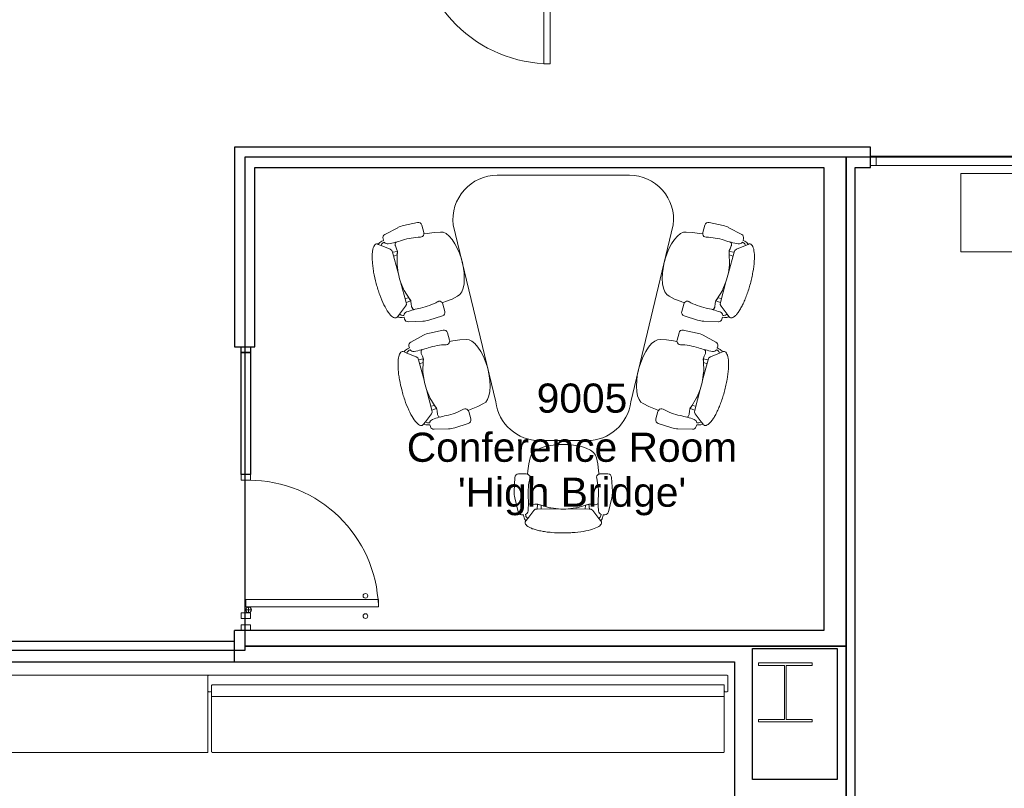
# Model space of a CAD drawing. Header units: inches. Extents: x -1 to 4727, y -3 to 1727.
# Tile 109 of 163: x 3414 to 3681, y 416 to 625. Entities that reach past the tile are written whole.
import ezdxf

# ---------------------------------------------------------------- set-up
doc = ezdxf.new("R2010")
doc.units = ezdxf.units.IN
doc.header["$LTSCALE"] = 42
doc.header["$MEASUREMENT"] = 0
doc.layers.get('0').update_dxf_attribs({"linetype": 'CONTINUOUS'})
for name, color, linetype in [('I-DOOR', 9, 'CONTINUOUS'), ('I-FURN-CONF', 9, 'CONTINUOUS'), ('I-GLAZ', 8, 'CONTINUOUS'), ('I-WALL', 8, 'CONTINUOUS'), ('Room Names & IDs', 7, 'CONTINUOUS'), ('S-COLS', 7, 'CONTINUOUS'), ('triLabelLayer', 7, 'CONTINUOUS'), ('triSpaceLayer', 7, 'CONTINUOUS')]:
    doc.layers.add(name, color=color, linetype=linetype)
doc.styles.add('PDF Helvetica', font='Helvetica.ttf')
doc.styles.get("Standard").update_dxf_attribs({"font": 'romans.shx'})

# ---------------------------------------------------------------- blocks, each defined once
blk = doc.blocks.new('Credenza - Generic - 12_ Credenza-V193-FURNITURE PLAN - FLOOR 09 - EAST')
at = {"lineweight": 9}
for p, q in [((-72, 19), (-72, -2)), ((72, 19), (-72, 19)), ((72, 19), (-72, 19)), ((-72, 19), (-72, -2)), ((72, -2), (72, 19)), ((72, -2), (72, 19)), ((-72, -2), (72, -2)), ((-72, -2), (72, -2))]:
    blk.add_line(p, q, dxfattribs=at)
blk = doc.blocks.new('Banquette - Single - Upholstered Only-21in depth - 11_-9_-8400642-FURNITURE PLAN - FLOOR 09 - EAST')
at = {"lineweight": 9}
for p, q in [((-69.5, -3.45), (-69.5, -3.38)), ((-69.5, -3.54), (-69.5, -3.5)), ((-69.5, -3.5), (-69.5, -3.57)), ((69.12, -3), (-69.13, -3)), ((69.5, -3.38), (69.5, -3.45)), ((69.5, -3.5), (69.5, -3.54)), ((69.5, -3.57), (69.5, -3.5)), ((-69.5, -17.9), (-69.5, -18.34)), ((-69.5, -21.23), (-69.5, -18.34)), ((-69.38, -18.22), (69.35, -18.22)), ((69.5, -18.36), (69.5, -21.2)), ((-70.5, -23.75), (-70.5, -19.75)), ((-70.25, -19.5), (-69.75, -19.5)), ((-69.5, -19.75), (-69.5, -21.11)), ((69.5, -21.11), (69.5, -19.75)), ((69.75, -19.5), (70.25, -19.5)), ((70.25, -24), (-70.25, -24)), ((69.33, -21.36), (-69.37, -21.36)), ((-69.25, -21.36), (69.25, -21.36))]:
    blk.add_line(p, q, dxfattribs=at)
at = {"lineweight": 9, "flags": 128}
for points in [[(-69.5, -3.38), (-69.5, -3.36), (-69.5, -3.35), (-69.5, -3.33), (-69.5, -3.32), (-69.49, -3.3), (-69.49, -3.29), (-69.49, -3.27), (-69.48, -3.26), (-69.48, -3.24), (-69.47, -3.23), (-69.46, -3.22), (-69.46, -3.2), (-69.45, -3.19), (-69.44, -3.18), (-69.43, -3.16), (-69.43, -3.15), (-69.42, -3.14), (-69.41, -3.13), (-69.4, -3.12), (-69.39, -3.11), (-69.38, -3.1), (-69.36, -3.09), (-69.35, -3.08), (-69.34, -3.07), (-69.33, -3.06), (-69.31, -3.05), (-69.3, -3.04), (-69.29, -3.04), (-69.27, -3.03), (-69.26, -3.03), (-69.25, -3.02), (-69.23, -3.02), (-69.22, -3.01), (-69.2, -3.01), (-69.19, -3.01), (-69.17, -3), (-69.16, -3), (-69.14, -3), (-69.13, -3), (-69.13, -3)], [(-69.5, -3.38), (-69.5, -3.38), (-69.5, -3.38), (-69.5, -3.4), (-69.5, -3.41), (-69.5, -3.42)], [(-69.5, -3.42), (-69.5, -3.42), (-69.5, -3.42), (-69.5, -3.43), (-69.5, -3.43), (-69.5, -3.43), (-69.5, -3.44), (-69.5, -3.44), (-69.5, -3.45), (-69.5, -3.45), (-69.5, -3.46), (-69.5, -3.46), (-69.5, -3.47), (-69.5, -3.47), (-69.5, -3.48), (-69.5, -3.49), (-69.5, -3.49), (-69.5, -3.5), (-69.5, -3.51), (-69.5, -3.52), (-69.5, -3.53), (-69.5, -3.53), (-69.5, -3.54), (-69.5, -3.55), (-69.5, -3.56), (-69.5, -3.57), (-69.5, -3.58), (-69.5, -3.58)], [(-69.5, -3.5), (-69.5, -3.49), (-69.5, -3.49), (-69.5, -3.48), (-69.5, -3.47), (-69.5, -3.47), (-69.5, -3.46), (-69.5, -3.46), (-69.5, -3.46), (-69.5, -3.45), (-69.5, -3.45), (-69.5, -3.45), (-69.5, -3.45), (-69.5, -3.45)], [(-69.5, -3.58), (-69.5, -4.12), (-69.5, -4.67), (-69.5, -5.22), (-69.5, -5.78), (-69.5, -6.34), (-69.5, -6.9), (-69.5, -6.99)], [(69.12, -3), (69.14, -3), (69.15, -3), (69.17, -3), (69.18, -3), (69.2, -3.01), (69.21, -3.01), (69.23, -3.01), (69.24, -3.02), (69.26, -3.02), (69.27, -3.03), (69.28, -3.04), (69.3, -3.04), (69.31, -3.05), (69.32, -3.06), (69.34, -3.07), (69.35, -3.07), (69.36, -3.08), (69.37, -3.09), (69.38, -3.1), (69.39, -3.11), (69.4, -3.12), (69.41, -3.14), (69.42, -3.15), (69.43, -3.16), (69.44, -3.17), (69.45, -3.19), (69.46, -3.2), (69.46, -3.21), (69.47, -3.23), (69.47, -3.24), (69.48, -3.25), (69.48, -3.27), (69.49, -3.28), (69.49, -3.3), (69.49, -3.31), (69.5, -3.33), (69.5, -3.34), (69.5, -3.36), (69.5, -3.37), (69.5, -3.38)], [(69.5, -3.42), (69.5, -3.4), (69.5, -3.39), (69.5, -3.38), (69.5, -3.38), (69.5, -3.38)], [(69.5, -3.58), (69.5, -3.58), (69.5, -3.57), (69.5, -3.56), (69.5, -3.55), (69.5, -3.54), (69.5, -3.53), (69.5, -3.52), (69.5, -3.51), (69.5, -3.51), (69.5, -3.5), (69.5, -3.49), (69.5, -3.48), (69.5, -3.48), (69.5, -3.47), (69.5, -3.47), (69.5, -3.46), (69.5, -3.45), (69.5, -3.45), (69.5, -3.44), (69.5, -3.44), (69.5, -3.44), (69.5, -3.43), (69.5, -3.43), (69.5, -3.43), (69.5, -3.42), (69.5, -3.42), (69.5, -3.42)], [(69.5, -3.45), (69.5, -3.45), (69.5, -3.45), (69.5, -3.45), (69.5, -3.46), (69.5, -3.46), (69.5, -3.46), (69.5, -3.47), (69.5, -3.47), (69.5, -3.48), (69.5, -3.48), (69.5, -3.49), (69.5, -3.5)], [(69.5, -6.99), (69.5, -6.42), (69.5, -5.86), (69.5, -5.31), (69.5, -4.75), (69.5, -4.21), (69.5, -3.67), (69.5, -3.58)], [(-69.5, -6.99), (-69.5, -9.35), (-69.5, -11.72), (-69.5, -14.1), (-69.5, -16.46), (-69.5, -17.9)], [(69.5, -17.9), (69.5, -15.53), (69.5, -13.17), (69.5, -10.79), (69.5, -8.42), (69.5, -6.99)], [(69.5, -18.36), (69.5, -18.24), (69.5, -17.9)]]:
    blk.add_lwpolyline(points, dxfattribs=at)
at = {"lineweight": 9}
for centre, radius, start, end in [((-69.38, -18.34), 0.12, 90, 180), ((69.35, -18.36), 0.145, 360, 90), ((-70.25, -19.75), 0.25, 90, 180), ((-69.75, -19.75), 0.25, 360, 90), ((-69.25, -21.11), 0.25, 180, 270), ((-69.37, -21.23), 0.13, 180, 270), ((69.25, -21.11), 0.25, 270, 0), ((69.33, -21.2), 0.168, 270, 0), ((69.75, -19.75), 0.25, 90, 180), ((70.25, -19.75), 0.25, 360, 90), ((-70.25, -23.75), 0.25, 180, 270), ((70.25, -23.75), 0.25, 270, 0)]:
    blk.add_arc(centre, radius, start, end, dxfattribs=at)
blk = doc.blocks.new('CISCO Conference Units - Type 9_ x 6_-2196245-FURNITURE PLAN - FLOOR 09 - EAST')
at = {"lineweight": 9}
for p, q in [((-10.79, 56.11), (-11.29, 56.1)), ((-10.69, 56.62), (-10.79, 56.11)), ((-10.29, 57.94), (-10.14, 57.74)), ((-10.29, 56.04), (-10.2, 56.34)), ((-9.64, 57.09), (-10.14, 57.74)), ((-9.64, 57.09), (-8.01, 54.96)), ((8.01, 54.96), (9.64, 57.09)), ((10.14, 57.74), (9.64, 57.09)), ((10.14, 57.74), (10.29, 57.94)), ((10.2, 56.34), (10.29, 56.04)), ((10.79, 56.11), (10.69, 56.62)), ((11.29, 56.1), (10.79, 56.11)), ((-12.24, 55.33), (-13.15, 51.5)), ((-8.01, 54.96), (-7.6, 54.61)), ((-7.6, 54.61), (-7.07, 54.55)), ((-6.95, 53.21), (-7.07, 54.55)), ((-7.07, 54.55), (-1.3, 54.53)), ((-6.31, 53.44), (-6.9, 53.21)), ((-3.74, 54.2), (-6.31, 53.44)), ((-5.96, 54.55), (-6.02, 53.53)), ((-3.39, 54.26), (-3.74, 54.2)), ((-1.3, 54.53), (-3.39, 54.26)), ((1.3, 54.53), (7.07, 54.55)), ((3.39, 54.26), (1.3, 54.53)), ((3.74, 54.2), (3.39, 54.26)), ((6.31, 53.44), (3.74, 54.2)), ((5.96, 54.55), (6.02, 53.53)), ((6.9, 53.21), (6.31, 53.44)), ((6.95, 53.21), (7.07, 54.55)), ((7.07, 54.55), (7.6, 54.61)), ((7.6, 54.61), (8.01, 54.96)), ((13.15, 51.5), (12.24, 55.33)), ((-9.32, 53.15), (-9.47, 52.88)), ((-9.19, 53.25), (-9.32, 53.15)), ((-8.65, 53.39), (-9.19, 53.25)), ((-8.54, 53.39), (-8.65, 53.39)), ((-7.72, 53.27), (-8.54, 53.39)), ((-7.19, 53.21), (-7.72, 53.27)), ((-6.9, 53.21), (-7.19, 53.21)), ((7.19, 53.21), (6.9, 53.21)), ((7.72, 53.27), (7.19, 53.21)), ((8.54, 53.39), (7.72, 53.27)), ((8.65, 53.39), (8.54, 53.39)), ((9.19, 53.25), (8.65, 53.39)), ((9.32, 53.15), (9.19, 53.25)), ((9.47, 52.88), (9.32, 53.15)), ((-13.31, 49.8), (-13.11, 45.97)), ((13.11, 45.97), (13.31, 49.8)), ((-12.11, 45.02), (-10.03, 45.02)), ((-9.69, 45.09), (-9.57, 44.19)), ((-9.57, 44.19), (-9.36, 42.28)), ((9.36, 42.28), (9.57, 44.19)), ((9.57, 44.19), (9.69, 45.09)), ((10.03, 45.02), (12.11, 45.02)), ((-9.36, 42.28), (-8.99, 40.62)), ((-8.99, 40.62), (-8.75, 39.91)), ((8.75, 39.91), (8.99, 40.62)), ((8.99, 40.62), (9.36, 42.28)), ((-8.75, 39.91), (-8.19, 39.23)), ((-8.19, 39.23), (-7.34, 38.61)), ((-7.34, 38.61), (-6.22, 38.07)), ((-6.22, 38.07), (-4.89, 37.62)), ((-4.89, 37.62), (-3.38, 37.29)), ((3.38, 37.29), (4.89, 37.62)), ((4.89, 37.62), (6.22, 38.07)), ((6.22, 38.07), (7.34, 38.61)), ((7.34, 38.61), (8.19, 39.23)), ((8.19, 39.23), (8.75, 39.91)), ((0, 36), (-6.39, 36)), ((-3.38, 37.29), (-2.13, 37.13)), ((6.39, 36), (0, 36)), ((2.13, 37.13), (3.38, 37.29)), ((-36.02, 32.18), (-36.16, 31.71)), ((-31.09, 32.79), (-35.03, 32.9)), ((-25.76, 31.32), (-29.42, 32.5)), ((25.76, 31.32), (29.42, 32.5)), ((31.09, 32.79), (35.03, 32.9)), ((36.02, 32.18), (36.16, 31.71)), ((-37.9, 31.5), (-38.05, 31.7)), ((-37.9, 31.5), (-37.4, 30.85)), ((-35.77, 28.72), (-37.4, 30.85)), ((-36.16, 31.71), (-36.67, 31.74)), ((-36.53, 31.2), (-36.22, 31.2)), ((-33.81, 29.42), (-34.08, 28.94)), ((-33.67, 29.52), (-33.81, 29.42)), ((-33.38, 29.59), (-33.67, 29.52)), ((-25.64, 28.1), (-25.1, 30.11)), ((25.64, 28.1), (25.1, 30.11)), ((33.38, 29.59), (33.67, 29.52)), ((33.67, 29.52), (33.81, 29.42)), ((33.81, 29.42), (34.08, 28.94)), ((35.77, 28.72), (37.4, 30.85)), ((36.16, 31.71), (36.67, 31.74)), ((36.53, 31.2), (36.22, 31.2)), ((37.9, 31.5), (37.4, 30.85)), ((37.9, 31.5), (38.05, 31.7)), ((-37.09, 22.13), (-35.62, 27.71)), ((-35.54, 28.24), (-35.77, 28.72)), ((-35.62, 27.71), (-35.54, 28.24)), ((-34.35, 27.25), (-35.62, 27.71)), ((-34.36, 27.2), (-34.74, 26.69)), ((-34.29, 27.48), (-34.36, 27.2)), ((-34.21, 28), (-34.29, 27.48)), ((-34.11, 28.82), (-34.21, 28)), ((-34.08, 28.94), (-34.11, 28.82)), ((-24.96, 27.44), (-25.8, 27.79)), ((-23.17, 26.74), (-24.96, 27.44)), ((-21.66, 25.96), (-23.17, 26.74)), ((21.66, 25.96), (23.17, 26.74)), ((23.17, 26.74), (24.96, 27.44)), ((24.96, 27.44), (25.8, 27.79)), ((34.08, 28.94), (34.11, 28.82)), ((34.11, 28.82), (34.21, 28)), ((34.21, 28), (34.29, 27.48)), ((34.29, 27.48), (34.36, 27.2)), ((34.35, 27.25), (35.62, 27.71)), ((34.36, 27.2), (34.74, 26.69)), ((35.54, 28.24), (35.77, 28.72)), ((35.62, 27.71), (35.54, 28.24)), ((37.09, 22.13), (35.62, 27.71)), ((-36.29, 24.08), (-37.09, 22.13)), ((-36.14, 24.4), (-36.29, 24.08)), ((-34.74, 26.69), (-36.14, 24.4)), ((-35.9, 26.64), (-34.9, 26.43)), ((-18.31, 25.43), (-29.83, -22.57)), ((-21.04, 25.54), (-21.66, 25.96)), ((-20.53, 24.82), (-21.04, 25.54)), ((-20.15, 23.84), (-20.53, 24.82)), ((29.83, -22.57), (18.31, 25.43)), ((20.15, 23.84), (20.53, 24.82)), ((20.53, 24.82), (21.04, 25.54)), ((21.04, 25.54), (21.66, 25.96)), ((34.74, 26.69), (36.14, 24.4)), ((35.9, 26.64), (34.9, 26.43)), ((36.14, 24.4), (36.29, 24.08)), ((36.29, 24.08), (37.09, 22.13)), ((-19.91, 22.63), (-20.15, 23.84)), ((-19.83, 21.22), (-19.91, 22.63)), ((19.83, 21.22), (19.91, 22.63)), ((19.91, 22.63), (20.15, 23.84)), ((-39.28, 14.05), (-37.76, 19.62)), ((-37.76, 19.62), (-38.04, 17.53)), ((-20.07, 18.43), (-19.9, 19.68)), ((-19.9, 19.68), (-19.83, 21.22)), ((19.9, 19.68), (19.83, 21.22)), ((20.07, 18.43), (19.9, 19.68)), ((37.76, 19.62), (38.04, 17.53)), ((39.28, 14.05), (37.76, 19.62)), ((-38.04, 17.53), (-38.08, 17.17)), ((-38.08, 17.17), (-38.01, 14.49)), ((38.08, 17.17), (38.01, 14.49)), ((38.04, 17.53), (38.08, 17.17)), ((-39.92, 13.25), (-39.47, 13.55)), ((-39.47, 13.55), (-39.28, 14.05)), ((-37.95, 13.82), (-39.28, 14.05)), ((-38.99, 15.12), (-38.02, 14.8)), ((-38.01, 13.58), (-38.2, 13.09)), ((-38.01, 14.49), (-37.93, 13.87)), ((-37.93, 13.87), (-38.01, 13.58)), ((-21.65, 13.14), (-21.17, 14.31)), ((21.65, 13.14), (21.17, 14.31)), ((38.01, 14.49), (37.93, 13.87)), ((37.93, 13.87), (38.01, 13.58)), ((37.95, 13.82), (39.28, 14.05)), ((38.01, 13.58), (38.2, 13.09)), ((38.99, 15.12), (38.02, 14.8)), ((39.47, 13.55), (39.28, 14.05)), ((39.92, 13.25), (39.47, 13.55)), ((-43.38, 11.81), (-43.15, 11.91)), ((-42.39, 12.22), (-43.15, 11.91)), ((-42.39, 12.22), (-39.92, 13.25)), ((-42.21, 11.09), (-41.74, 10.86)), ((-41.74, 10.86), (-41.86, 10.37)), ((-41.54, 11.33), (-41.81, 11.49)), ((-38.56, 12.22), (-38.57, 11.67)), ((-38.57, 11.67), (-38.5, 11.51)), ((-38.53, 12.33), (-38.56, 12.22)), ((-38.2, 13.09), (-38.53, 12.33)), ((-38.5, 11.51), (-38.28, 11.3)), ((-23.13, 10.6), (-22.36, 11.77)), ((-22.36, 11.77), (-21.65, 13.14)), ((22.36, 11.77), (21.65, 13.14)), ((23.13, 10.6), (22.36, 11.77)), ((38.2, 13.09), (38.53, 12.33)), ((38.5, 11.51), (38.28, 11.3)), ((38.57, 11.67), (38.5, 11.51)), ((38.53, 12.33), (38.56, 12.22)), ((38.56, 12.22), (38.57, 11.67)), ((42.39, 12.22), (39.92, 13.25)), ((41.54, 11.33), (41.81, 11.49)), ((42.21, 11.09), (41.74, 10.86)), ((41.74, 10.86), (41.86, 10.37)), ((42.39, 12.22), (43.15, 11.91)), ((43.38, 11.81), (43.15, 11.91)), ((-41.36, 9.26), (-37.9, 7.39)), ((-31.37, 6.71), (-30.83, 8.72)), ((-30.81, 9.07), (-29.92, 8.96)), ((-29.92, 8.96), (-28.01, 8.67)), ((-28.01, 8.67), (-26.31, 8.59)), ((-26.31, 8.59), (-25.56, 8.64)), ((-25.56, 8.64), (-24.77, 9.01)), ((-24.77, 9.01), (-23.95, 9.67)), ((-23.95, 9.67), (-23.13, 10.6)), ((23.95, 9.67), (23.13, 10.6)), ((24.77, 9.01), (23.95, 9.67)), ((25.56, 8.64), (24.77, 9.01)), ((26.31, 8.59), (25.56, 8.64)), ((28.01, 8.67), (26.31, 8.59)), ((29.92, 8.96), (28.01, 8.67)), ((30.81, 9.07), (29.92, 8.96)), ((31.37, 6.71), (30.83, 8.72)), ((41.36, 9.26), (37.9, 7.39)), ((-36.3, 6.8), (-32.54, 5.99)), ((36.3, 6.8), (32.54, 5.99)), ((-43.02, 3.01), (-43.16, 2.53)), ((-38.1, 3.62), (-42.03, 3.73)), ((-32.76, 2.15), (-36.42, 3.33)), ((32.76, 2.15), (36.42, 3.33)), ((38.1, 3.62), (42.03, 3.73)), ((43.02, 3.01), (43.16, 2.53)), ((-44.9, 2.33), (-45.05, 2.52)), ((-44.9, 2.33), (-44.4, 1.67)), ((-42.77, -0.45), (-44.4, 1.67)), ((-43.16, 2.53), (-43.67, 2.57)), ((-43.53, 2.02), (-43.22, 2.03)), ((-40.81, 0.25), (-41.08, -0.24)), ((-40.68, 0.35), (-40.81, 0.25)), ((-40.38, 0.42), (-40.68, 0.35)), ((-32.64, -1.07), (-32.1, 0.94)), ((32.64, -1.07), (32.1, 0.94)), ((40.38, 0.42), (40.68, 0.35)), ((40.68, 0.35), (40.81, 0.25)), ((40.81, 0.25), (41.08, -0.24)), ((42.77, -0.45), (44.4, 1.67)), ((43.16, 2.53), (43.67, 2.57)), ((43.53, 2.02), (43.22, 2.03)), ((44.9, 2.33), (44.4, 1.67)), ((44.9, 2.33), (45.05, 2.52)), ((-44.09, -7.05), (-42.62, -1.46)), ((-41.74, -2.48), (-43.14, -4.77)), ((-42.9, -2.54), (-41.9, -2.74)), ((-42.54, -0.93), (-42.77, -0.45)), ((-42.62, -1.46), (-42.54, -0.93)), ((-41.35, -1.92), (-42.62, -1.46)), ((-41.36, -1.98), (-41.74, -2.48)), ((-41.29, -1.69), (-41.36, -1.98)), ((-41.21, -1.17), (-41.29, -1.69)), ((-41.11, -0.35), (-41.21, -1.17)), ((-41.08, -0.24), (-41.11, -0.35)), ((-31.96, -1.73), (-32.8, -1.39)), ((-30.17, -2.43), (-31.96, -1.73)), ((-28.66, -3.21), (-30.17, -2.43)), ((28.66, -3.21), (30.17, -2.43)), ((30.17, -2.43), (31.96, -1.73)), ((31.96, -1.73), (32.8, -1.39)), ((41.08, -0.24), (41.11, -0.35)), ((41.11, -0.35), (41.21, -1.17)), ((41.21, -1.17), (41.29, -1.69)), ((41.29, -1.69), (41.36, -1.98)), ((41.35, -1.92), (42.62, -1.46)), ((41.36, -1.98), (41.74, -2.48)), ((41.74, -2.48), (43.14, -4.77)), ((42.9, -2.54), (41.9, -2.74)), ((42.54, -0.93), (42.77, -0.45)), ((42.62, -1.46), (42.54, -0.93)), ((44.09, -7.05), (42.62, -1.46)), ((-43.29, -5.09), (-44.09, -7.05)), ((-43.14, -4.77), (-43.29, -5.09)), ((-28.04, -3.64), (-28.66, -3.21)), ((-27.53, -4.35), (-28.04, -3.64)), ((-27.15, -5.33), (-27.53, -4.35)), ((-26.91, -6.55), (-27.15, -5.33)), ((26.91, -6.55), (27.15, -5.33)), ((27.15, -5.33), (27.53, -4.35)), ((27.53, -4.35), (28.04, -3.64)), ((28.04, -3.64), (28.66, -3.21)), ((43.14, -4.77), (43.29, -5.09)), ((43.29, -5.09), (44.09, -7.05)), ((-26.83, -7.95), (-26.91, -6.55)), ((-26.9, -9.49), (-26.83, -7.95)), ((26.83, -7.95), (26.91, -6.55)), ((26.9, -9.49), (26.83, -7.95)), ((-46.28, -15.13), (-44.76, -9.55)), ((-44.76, -9.55), (-45.04, -11.64)), ((-27.07, -10.74), (-26.9, -9.49)), ((27.07, -10.74), (26.9, -9.49)), ((44.76, -9.55), (45.04, -11.64)), ((46.28, -15.13), (44.76, -9.55)), ((-45.04, -11.64), (-45.08, -12)), ((-45.08, -12), (-45.01, -14.68)), ((45.08, -12), (45.01, -14.68)), ((45.04, -11.64), (45.08, -12)), ((-49.39, -16.95), (-46.92, -15.92)), ((-46.92, -15.92), (-46.47, -15.62)), ((-46.47, -15.62), (-46.28, -15.13)), ((-44.95, -15.36), (-46.28, -15.13)), ((-45.99, -14.05), (-45.02, -14.37)), ((-45.01, -15.59), (-45.2, -16.08)), ((-45.01, -14.68), (-44.94, -15.3)), ((-44.94, -15.3), (-45.01, -15.59)), ((-28.65, -16.03), (-28.17, -14.86)), ((28.65, -16.03), (28.17, -14.86)), ((45.01, -14.68), (44.94, -15.3)), ((44.94, -15.3), (45.01, -15.59)), ((44.95, -15.36), (46.28, -15.13)), ((45.01, -15.59), (45.2, -16.08)), ((45.99, -14.05), (45.02, -14.37)), ((46.47, -15.62), (46.28, -15.13)), ((46.92, -15.92), (46.47, -15.62)), ((49.39, -16.95), (46.92, -15.92)), ((-50.38, -17.36), (-50.15, -17.26)), ((-49.39, -16.95), (-50.15, -17.26)), ((-49.21, -18.08), (-48.74, -18.31)), ((-48.74, -18.31), (-48.86, -18.8)), ((-48.54, -17.85), (-48.81, -17.69)), ((-45.56, -16.95), (-45.57, -17.5)), ((-45.57, -17.5), (-45.5, -17.66)), ((-45.53, -16.84), (-45.56, -16.95)), ((-45.2, -16.08), (-45.53, -16.84)), ((-45.5, -17.66), (-45.28, -17.87)), ((-30.95, -19.5), (-30.13, -18.57)), ((-30.13, -18.57), (-29.36, -17.4)), ((-29.36, -17.4), (-28.65, -16.03)), ((29.36, -17.4), (28.65, -16.03)), ((30.13, -18.57), (29.36, -17.4)), ((30.95, -19.5), (30.13, -18.57)), ((45.2, -16.08), (45.53, -16.84)), ((45.5, -17.66), (45.28, -17.87)), ((45.57, -17.5), (45.5, -17.66)), ((45.53, -16.84), (45.56, -16.95)), ((45.56, -16.95), (45.57, -17.5)), ((48.54, -17.85), (48.81, -17.69)), ((49.21, -18.08), (48.74, -18.31)), ((48.74, -18.31), (48.86, -18.8)), ((49.39, -16.95), (50.15, -17.26)), ((50.38, -17.36), (50.15, -17.26)), ((-48.37, -19.91), (-44.9, -21.78)), ((-38.37, -22.46), (-37.83, -20.45)), ((-37.81, -20.1), (-36.92, -20.22)), ((-36.92, -20.22), (-35.01, -20.51)), ((-35.01, -20.51), (-33.31, -20.58)), ((-33.31, -20.58), (-32.57, -20.53)), ((-32.57, -20.53), (-31.77, -20.17)), ((-31.77, -20.17), (-30.95, -19.5)), ((31.77, -20.17), (30.95, -19.5)), ((32.57, -20.53), (31.77, -20.17)), ((33.31, -20.58), (32.57, -20.53)), ((35.01, -20.51), (33.31, -20.58)), ((36.92, -20.22), (35.01, -20.51)), ((37.81, -20.1), (36.92, -20.22)), ((38.37, -22.46), (37.83, -20.45)), ((48.37, -19.91), (44.9, -21.78)), ((-43.3, -22.37), (-39.55, -23.18)), ((43.3, -22.37), (39.55, -23.18)), ((-17.91, -36), (17.91, -36))]:
    blk.add_line(p, q, dxfattribs=at)
for centre, radius, start, end in [((-11.27, 55.1), 1, 91.302, 166.6075), ((-8.74, 56.36), 1.96, 135.4331, 172.5669), ((-9.93, 58.21), 0.45, 180.6225, 217.5191), ((-8.94, 55.98), 1.31, 122.1056, 164.0546), ((8.94, 55.98), 1.31, 15.9454, 57.8944), ((8.74, 56.36), 1.96, 7.4331, 44.5669), ((9.93, 58.21), 0.45, 322.4809, 359.3775), ((11.27, 55.1), 1, 13.3925, 88.698), ((-10.69, 54.98), 1.13, 5.0637, 69.2169), ((-35.67, 52.77), 26.21, 356.4534, 5.0637), ((0.99, 31.65), 22.97, 107.7643, 110.2224), ((0, 22.13), 32.43, 87.709, 92.291), ((-0.99, 31.65), 22.97, 69.7776, 72.2357), ((35.67, 52.77), 26.21, 174.9363, 183.5466), ((10.69, 54.98), 1.13, 110.7831, 174.9363), ((-7.31, 50.11), 6, 166.6075, 182.9357), ((6.46, 50.16), 16, 176.4534, 194.2659), ((-6.46, 50.16), 16, 345.7341, 3.5466), ((7.31, 50.11), 6, 357.0643, 13.3925), ((-12.11, 46.02), 1, 182.9357, 270), ((-9.96, 45.98), 0.937, 294.5578, 14.2659), ((9.96, 45.98), 0.937, 165.7341, 245.4422), ((12.11, 46.02), 1, 270, 357.0643), ((-10.03, 46.02), 1, 270, 297.5138), ((10.03, 46.02), 1, 242.4862, 270), ((-6.39, 24), 12, 90, 173.1572), ((0, 54), 17, 262.8004, 277.1996), ((6.39, 24), 12, 6.8428, 90), ((-35.06, 31.9), 1, 88.3925, 163.698), ((-31.26, 26.79), 6, 72.0643, 88.3925), ((31.26, 26.79), 6, 91.6075, 107.9357), ((35.06, 31.9), 1, 16.302, 91.6075), ((-38.41, 31.42), 0.45, 37.4809, 74.3775), ((-36.93, 29.79), 1.96, 82.4331, 119.5669), ((-36.51, 29.89), 1.31, 90.9454, 132.8944), ((-35.1, 31.31), 1.13, 185.7831, 249.9363), ((-26.49, 54.88), 26.21, 249.9363, 258.5466), ((-26.07, 30.37), 1, 345, 72.0643), ((26.07, 30.37), 1, 107.9357, 195), ((26.49, 54.88), 26.21, 281.4534, 290.0637), ((35.1, 31.31), 1.13, 290.0637, 354.2169), ((36.51, 29.89), 1.31, 47.1056, 89.0546), ((36.93, 29.79), 1.96, 60.4331, 97.5669), ((38.41, 31.42), 0.45, 105.6225, 142.5191), ((-15.58, 14), 22.97, 144.7776, 147.2357), ((-34.87, 13.5), 16, 60.7341, 78.5466), ((-26.59, 28.28), 0.937, 240.7341, 320.4422), ((-26.61, 28.36), 1, 317.4862, 345), ((26.61, 28.36), 1, 195, 222.5138), ((26.59, 28.28), 0.937, 219.5578, 299.2659), ((34.87, 13.5), 16, 101.4534, 119.2659), ((15.58, 14), 22.97, 32.7643, 35.2224), ((-6.12, 12.49), 32.43, 162.709, 167.291), ((6.12, 12.49), 32.43, 12.709, 17.291), ((-36.91, 20.74), 17, 337.8004, 352.1996), ((36.91, 20.74), 17, 187.8004, 202.1996), ((-15.07, 15.91), 22.97, 182.7643, 185.2224), ((15.07, 15.91), 22.97, 354.7776, 357.2357), ((-43.55, 12.23), 0.45, 255.6225, 292.5191), ((-41.46, 12.9), 1.96, 210.4331, 247.5669), ((-41.13, 12.61), 1.31, 197.1056, 239.0546), ((-40.63, 10.67), 1.13, 80.0637, 144.2169), ((-44.96, -14.04), 26.21, 71.4534, 80.0637), ((-31.53, 25.98), 16, 251.4534, 269.2659), ((31.53, 25.98), 16, 270.7341, 288.5466), ((44.96, -14.04), 26.21, 99.9363, 108.5466), ((40.63, 10.67), 1.13, 35.7831, 99.9363), ((41.13, 12.61), 1.31, 300.9454, 342.8944), ((41.46, 12.9), 1.96, 292.4331, 329.5669), ((43.55, 12.23), 0.45, 247.4809, 284.3775), ((-40.89, 10.14), 1, 166.302, 241.6075), ((-31.75, 9.04), 0.937, 9.5578, 89.2659), ((-31.8, 8.98), 1, 345, 12.5138), ((31.8, 8.98), 1, 167.4862, 195), ((31.75, 9.04), 0.937, 90.7341, 170.4422), ((40.89, 10.14), 1, 298.3925, 13.698), ((-35.05, 12.67), 6, 241.6075, 257.9357), ((-32.34, 6.97), 1, 257.9357, 345), ((32.34, 6.97), 1, 195, 282.0643), ((35.05, 12.67), 6, 282.0643, 298.3925), ((-45.41, 2.25), 0.45, 37.4809, 74.3775), ((-42.06, 2.73), 1, 88.3925, 163.698), ((-38.26, -2.38), 6, 72.0643, 88.3925), ((38.26, -2.38), 6, 91.6075, 107.9357), ((42.06, 2.73), 1, 16.302, 91.6075), ((45.41, 2.25), 0.45, 105.6225, 142.5191), ((-43.93, 0.62), 1.96, 82.4331, 119.5669), ((-43.51, 0.71), 1.31, 90.9454, 132.8944), ((-42.1, 2.14), 1.13, 185.7831, 249.9363), ((-33.49, 25.71), 26.21, 249.9363, 258.5466), ((-41.87, -15.67), 16, 60.7341, 78.5466), ((-33.07, 1.2), 1, 345, 72.0643), ((33.07, 1.2), 1, 107.9357, 195), ((41.87, -15.67), 16, 101.4534, 119.2659), ((33.49, 25.71), 26.21, 281.4534, 290.0637), ((42.1, 2.14), 1.13, 290.0637, 354.2169), ((43.51, 0.71), 1.31, 47.1056, 89.0546), ((43.93, 0.62), 1.96, 60.4331, 97.5669), ((-22.58, -15.17), 22.97, 144.7776, 147.2357), ((-33.59, -0.89), 0.937, 240.7341, 320.4422), ((-33.61, -0.81), 1, 317.4862, 345), ((33.61, -0.81), 1, 195, 222.5138), ((33.59, -0.89), 0.937, 219.5578, 299.2659), ((22.58, -15.17), 22.97, 32.7643, 35.2224), ((-13.13, -16.69), 32.43, 162.709, 167.291), ((13.13, -16.69), 32.43, 12.709, 17.291), ((-43.91, -8.44), 17, 337.8004, 352.1996), ((43.91, -8.44), 17, 187.8004, 202.1996), ((-22.07, -13.26), 22.97, 182.7643, 185.2224), ((22.07, -13.26), 22.97, 354.7776, 357.2357), ((-50.55, -16.94), 0.45, 255.6225, 292.5191), ((-48.46, -16.27), 1.96, 210.4331, 247.5669), ((-48.14, -16.56), 1.31, 197.1056, 239.0546), ((-47.63, -18.5), 1.13, 80.0637, 144.2169), ((-51.96, -43.21), 26.21, 71.4534, 80.0637), ((-38.53, -3.19), 16, 251.4534, 269.2659), ((38.53, -3.19), 16, 270.7341, 288.5466), ((51.96, -43.21), 26.21, 99.9363, 108.5466), ((47.63, -18.5), 1.13, 35.7831, 99.9363), ((48.14, -16.56), 1.31, 300.9454, 342.8944), ((48.46, -16.27), 1.96, 292.4331, 329.5669), ((50.55, -16.94), 0.45, 247.4809, 284.3775), ((-47.89, -19.03), 1, 166.302, 241.6075), ((-38.75, -20.13), 0.937, 9.5578, 89.2659), ((-38.8, -20.19), 1, 345, 12.5138), ((38.8, -20.19), 1, 167.4862, 195), ((38.75, -20.13), 0.937, 90.7341, 170.4422), ((47.89, -19.03), 1, 298.3925, 13.698), ((-42.05, -16.51), 6, 241.6075, 257.9357), ((-39.34, -22.2), 1, 257.9357, 345), ((-17.91, -24), 12, 173.1572, 270), ((17.91, -24), 12, 270, 6.8428), ((39.34, -22.2), 1, 195, 282.0643), ((42.05, -16.51), 6, 282.0643, 298.3925)]:
    blk.add_arc(centre, radius, start, end, dxfattribs=at)
for points, knots in [([(10.38, 58.2), (10.38, 58.35), (10.3, 58.65), (9.92, 59.08), (9.29, 59.5), (8.44, 59.88), (7.37, 60.22), (6.13, 60.51), (4.73, 60.74), (2.72, 60.97), (0.54, 61.06), (-1.63, 61.01), (-3.75, 60.87), (-6.21, 60.53), (-8.54, 59.9), (-9.79, 59.23), (-10.3, 58.65), (-10.38, 58.35), (-10.38, 58.2)], [0, 0, 0, 0, 0.05, 0.1, 0.15, 0.2, 0.25, 0.3, 0.35, 0.4, 0.5, 0.55, 0.6, 0.7, 0.8, 0.9, 0.95, 1, 1, 1, 1]), ([(-38.28, 31.86), (-38.43, 31.89), (-38.74, 31.89), (-39.25, 31.63), (-39.82, 31.13), (-40.4, 30.41), (-41.01, 29.47), (-41.61, 28.34), (-42.2, 27.05), (-42.94, 25.17), (-43.59, 23.09), (-44.11, 20.98), (-44.52, 18.89), (-44.83, 16.43), (-44.82, 14.01), (-44.5, 12.63), (-44.07, 11.99), (-43.8, 11.83), (-43.66, 11.79)], [0, 0, 0, 0, 0.05, 0.1, 0.15, 0.2, 0.25, 0.3, 0.35, 0.4, 0.5, 0.55, 0.6, 0.7, 0.8, 0.9, 0.95, 1, 1, 1, 1]), ([(38.28, 31.86), (38.43, 31.89), (38.74, 31.89), (39.43, 31.55), (40.4, 30.51), (41.62, 28.42), (42.58, 26.14), (43.26, 24.13), (43.87, 22.04), (44.34, 19.91), (44.65, 17.91), (44.78, 16.5), (44.82, 15.22), (44.77, 14.11), (44.62, 13.18), (44.39, 12.47), (44.07, 11.99), (43.8, 11.83), (43.66, 11.79)], [-1, -1, -1, -1, -0.95, -0.9, -0.8, -0.7, -0.6, -0.55, -0.5, -0.4, -0.35, -0.3, -0.25, -0.2, -0.15, -0.1, -0.05, 0, 0, 0, 0]), ([(-45.29, 2.68), (-45.43, 2.72), (-45.74, 2.72), (-46.26, 2.46), (-46.82, 1.96), (-47.41, 1.23), (-48.01, 0.3), (-48.61, -0.83), (-49.2, -2.12), (-49.94, -4.01), (-50.59, -6.08), (-51.11, -8.2), (-51.52, -10.28), (-51.83, -12.74), (-51.82, -15.16), (-51.5, -16.54), (-51.07, -17.18), (-50.81, -17.34), (-50.66, -17.38)], [0, 0, 0, 0, 0.05, 0.1, 0.15, 0.2, 0.25, 0.3, 0.35, 0.4, 0.5, 0.55, 0.6, 0.7, 0.8, 0.9, 0.95, 1, 1, 1, 1]), ([(45.29, 2.68), (45.43, 2.72), (45.74, 2.72), (46.43, 2.37), (47.4, 1.34), (48.62, -0.75), (49.58, -3.03), (50.27, -5.04), (50.87, -7.13), (51.35, -9.26), (51.65, -11.26), (51.78, -12.67), (51.82, -13.95), (51.77, -15.06), (51.63, -15.99), (51.39, -16.7), (51.07, -17.18), (50.81, -17.34), (50.66, -17.38)], [-1, -1, -1, -1, -0.95, -0.9, -0.8, -0.7, -0.6, -0.55, -0.5, -0.4, -0.35, -0.3, -0.25, -0.2, -0.15, -0.1, -0.05, 0, 0, 0, 0])]:
    blk.add_open_spline(points, degree=3, knots=knots, dxfattribs=at)
blk = doc.blocks.new('Rectangular Mullion - IOC - Typical-7955673-FURNITURE PLAN - FLOOR 09 - EAST')
at = {"lineweight": 9}
for p, q in [((3909.6, 1204.22), (3947.64, 1204.22)), ((3909.6, 1201.72), (3947.64, 1201.72))]:
    blk.add_line(p, q, dxfattribs=at)
blk = doc.blocks.new('Rectangular Mullion - IOC - Typical-7565970-FURNITURE PLAN - FLOOR 09 - EAST')
at = {"lineweight": 18}
for p, q in [((-1.5625, 1.25), (0, 1.25)), ((-1.5625, -1.25), (-1.5625, 1.25)), ((0, 1.25), (0, -1.25)), ((0, -1.25), (-1.5625, -1.25))]:
    blk.add_line(p, q, dxfattribs=at)
blk = doc.blocks.new('Door CW - Single - Offset Pivot Hinge - Single Swing - w Rails - Default - Interior CISCO-7565942-FURNITURE PLAN - FLOOR 09 - EAST')
at = {"lineweight": 9}
for p, q in [((14.38, 35.92), (16.37, 35.92)), ((14.38, 35.92), (14.38, 0)), ((16.37, 35.92), (16.37, 0)), ((16.44, 0.75), (17.94, 0.75)), ((17.19, 1.5), (17.19, 0)), ((14.38, 0), (16.37, 0))]:
    blk.add_line(p, q, dxfattribs=at)
for centre, radius in [((13.37, 32.42), 0.625), ((18.87, 32.42), 0.625), ((17.19, 0.75), 0.75)]:
    blk.add_circle(centre, radius, dxfattribs=at)
blk.add_arc((17.19, 0.75), 35.19, 91.7303, 180, dxfattribs=at)
blk = doc.blocks.new('Rectangular Mullion - IOC - Typical-7565959-FURNITURE PLAN - FLOOR 09 - EAST')
at = {"lineweight": 18}
for p, q in [((-1.5625, 1.25), (0, 1.25)), ((-1.5625, -1.25), (-1.5625, 1.25)), ((0, 1.25), (0, -1.25)), ((0, -1.25), (-1.5625, -1.25))]:
    blk.add_line(p, q, dxfattribs=at)
blk = doc.blocks.new('Rectangular Mullion - IOC - Typical-7565934-FURNITURE PLAN - FLOOR 09 - EAST')
at = {"lineweight": 18}
for p, q in [((-0.78125, 1.25), (0.78125, 1.25)), ((-0.78125, -1.25), (-0.78125, 1.25)), ((0.78125, 1.25), (0.78125, -1.25)), ((0.78125, -1.25), (-0.78125, -1.25))]:
    blk.add_line(p, q, dxfattribs=at)
blk = doc.blocks.new('Salamander Designs 4 bay credenza1 - Salamander Designs 4 bay credenza-4169453-FURNITURE PLAN - FLOOR 09 - EAST')
at = {"lineweight": 9}
for p, q in [((4104.99, 1199.56), (4019.49, 1199.56)), ((4019.49, 1199.56), (4019.49, 1178.31)), ((4104.99, 1178.31), (4104.99, 1199.56)), ((4019.49, 1178.31), (4104.99, 1178.31))]:
    blk.add_line(p, q, dxfattribs=at)
blk = doc.blocks.new('W-Wide Flange-Column - W14X90-3693478-FURNITURE PLAN - FLOOR 09 - EAST')
at = {"lineweight": 18}
for p, q in [((-7.25, 8), (7.25, 8)), ((-7.25, 7.29), (-7.25, 8)), ((-0.22, 7.29), (-7.25, 7.29)), ((-0.22, -7.29), (-0.22, 7.29)), ((0.22, 7.29), (0.22, -7.29)), ((7.25, 7.29), (0.22, 7.29)), ((7.25, 8), (7.25, 7.29)), ((-7.25, -7.29), (-0.22, -7.29)), ((-7.25, -8), (-7.25, -7.29)), ((7.25, -8), (-7.25, -8)), ((0.22, -7.29), (7.25, -7.29)), ((7.25, -7.29), (7.25, -8))]:
    blk.add_line(p, q, dxfattribs=at)
blk = doc.blocks.new('columns')
at = {"layer": 'S-COLS'}
blk.add_blockref('W-Wide Flange-Column - W14X90-3693478-FURNITURE PLAN - FLOOR 09 - EAST', (4089.63, 22), dxfattribs=at)

msp = doc.modelspace()

# ---------------------------------------------------------------- linework, layer by layer
at = {"layer": 'I-DOOR', "lineweight": 18}
for p, q in [((3556.5, 648.56), (3556.5, 612.56)), ((3558.25, 648.56), (3558.25, 612.56)), ((3558.25, 612.56), (3556.5, 612.56))]:
    msp.add_line(p, q, dxfattribs=at)
msp.add_arc((3558.25, 648.56), 36, 179.7947, 270, dxfattribs=at)
at = {"layer": 'I-GLAZ'}
for points in [[(3474.49, 535.81), (3476.99, 535.81), (3476.99, 534.25), (3474.49, 534.25)], [(3474.49, 534.25), (3476.99, 534.25), (3476.99, 501.16), (3474.49, 501.16)]]:
    msp.add_lwpolyline(points, close=True, dxfattribs=at)
at = {"layer": 'I-WALL'}
for p, q in [((3645.08, 589.94), (3472.68, 589.94)), ((3472.68, 589.94), (3472.68, 535.81)), ((3645.08, 584.44), (3645.08, 589.94)), ((3478.18, 584.44), (3632.43, 584.44)), ((3478.18, 535.81), (3478.18, 584.44)), ((3632.43, 584.44), (3632.43, 458.81)), ((3640.93, 584.44), (3645.08, 584.44)), ((3640.93, 408.82), (3640.93, 584.44)), ((3472.68, 535.81), (3478.18, 535.81)), ((3632.43, 458.81), (3472.68, 458.81)), ((3472.68, 450.31), (3472.68, 458.81)), ((3472.68, 455.81), (3267.58, 455.81)), ((3613.07, 418.43), (3613.07, 453.94)), ((3613.07, 453.94), (3636.05, 453.94)), ((3636.05, 453.94), (3636.05, 418.43)), ((3274.45, 450.31), (3608.2, 450.31)), ((3608.2, 450.31), (3608.2, 413.56)), ((3636.05, 418.43), (3613.07, 418.43))]:
    msp.add_line(p, q, dxfattribs=at)
at = {"layer": 'triSpaceLayer'}
for points in [[(3475.43, 587.19), (3475.43, 454.56), (3638.49, 454.56), (3638.49, 587.19)], [(3638.49, 587.19), (3638.49, 406.94), (3652.89, 404.21), (3652.49, 401.9), (3932.35, 353.13), (3960.65, 513.57), (3934.18, 587.19)], [(3271.7, 210.25), (3610.63, 210.25), (3610.63, 271.37), (3637.24, 271.37), (3637.24, 407.17), (3638.49, 406.94), (3638.49, 454.56), (3475.43, 454.56), (3475.43, 453.38), (3271.7, 453.38)]]:
    msp.add_lwpolyline(points, close=True, dxfattribs=at)

# ---------------------------------------------------------------- block references
at = {"layer": 'I-DOOR', "lineweight": 9, "xscale": -1, "rotation": 89.9999999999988}
for name, p in [('Rectangular Mullion - IOC - Typical-7565934-FURNITURE PLAN - FLOOR 09 - EAST', (3475.74, 500.37)), ('Rectangular Mullion - IOC - Typical-7565934-FURNITURE PLAN - FLOOR 09 - EAST', (3475.74, 462.81)), ('Rectangular Mullion - IOC - Typical-7565959-FURNITURE PLAN - FLOOR 09 - EAST', (3475.74, 458.81))]:
    msp.add_blockref(name, p, dxfattribs=at)
at = {"layer": 'I-DOOR', "rotation": 269.9999999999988}
msp.add_blockref('Door CW - Single - Offset Pivot Hinge - Single Swing - w Rails - Default - Interior CISCO-7565942-FURNITURE PLAN - FLOOR 09 - EAST', (3475.74, 481.59), dxfattribs=at)
at = {"layer": 'I-FURN-CONF', "rotation": 180}
for name, p in [('CISCO Conference Units - Type 9_ x 6_-2196245-FURNITURE PLAN - FLOOR 09 - EAST', (3561.8, 546.31)), ('Credenza - Generic - 12_ Credenza-V193-FURNITURE PLAN - FLOOR 09 - EAST', (3393.45, 444.69)), ('Banquette - Single - Upholstered Only-21in depth - 11_-9_-8400642-FURNITURE PLAN - FLOOR 09 - EAST', (3535.95, 422.69))]:
    msp.add_blockref(name, p, dxfattribs=at)
at = {"layer": 'I-FURN-CONF'}
msp.add_blockref('Salamander Designs 4 bay credenza1 - Salamander Designs 4 bay credenza-4169453-FURNITURE PLAN - FLOOR 09 - EAST', (-349.93, -616.75), dxfattribs=at)
at = {"layer": 'I-GLAZ', "xscale": -1}
msp.add_blockref('Rectangular Mullion - IOC - Typical-7565970-FURNITURE PLAN - FLOOR 09 - EAST', (3645.08, 586.22), dxfattribs=at)
at = {"layer": 'I-GLAZ'}
msp.add_blockref('Rectangular Mullion - IOC - Typical-7955673-FURNITURE PLAN - FLOOR 09 - EAST', (-262.95, -616.75), dxfattribs=at)
at = {"layer": 'S-COLS'}
msp.add_blockref('columns', (-467.63, 420), dxfattribs=at)

# ---------------------------------------------------------------- texts
at = {"layer": 'Room Names & IDs', "attachment_point": 4, "style": 'PDF Helvetica'}
for s, insert, char_height in [('9005', (3554.59, 521.8), 7.902), ('Conference Room', (3519.36, 508.47), 7.9024), ("'High Bridge'", (3533.23, 495.14), 7.9024)]:
    msp.add_mtext(s, dxfattribs=dict(at, insert=insert, char_height=char_height))
at = {"layer": 'triLabelLayer', "color": 7, "insert": (3556.96, 520.87), "char_height": 10, "attachment_point": 5}
msp.add_mtext('{\\fSansSerif;\\H0.01;}', dxfattribs=at)

doc.saveas('drawing.dxf')
